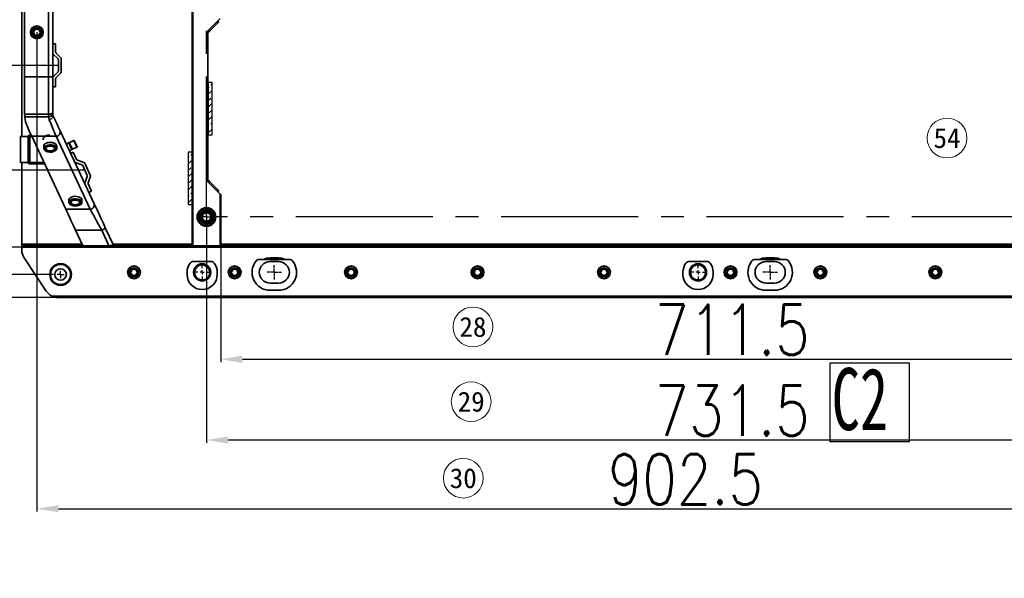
# Model space of a CAD drawing. Header units: millimetres. Extents: x 16386 to 23226, y -7201 to -2390.
# Tile 7 of 94: x 17829 to 18514, y -5375 to -4987. Entities that reach past the tile are written whole.
import ezdxf
from ezdxf.enums import TextEntityAlignment as Align

# ---------------------------------------------------------------- set-up
doc = ezdxf.new("R2010")
doc.units = ezdxf.units.MM
doc.header["$PDMODE"] = 3
doc.header["$PDSIZE"] = 8
doc.linetypes.add('CENTER2', pattern=[28.575, 19.05, -3.175, 3.175, -3.175])
doc.linetypes.add('CENTERX2', pattern=[20.32, 12.7, -2.54, 2.54, -2.54])
doc.layers.get('0').update_dxf_attribs({"linetype": 'CONTINUOUS'})
doc.layers.get('Defpoints').update_dxf_attribs({"linetype": 'CONTINUOUS'})
doc.layers.add('7标注层', color=4, linetype='CONTINUOUS')
doc.layers.add('中心线层', color=1, linetype='CENTERX2')
for name, color, linetype, lineweight in [('from', 2, 'CONTINUOUS', 50), ('单行文本', 7, 'CONTINUOUS', 5), ('细实线', 3, 'CONTINUOUS', 13), ('轮廓实线层', 7, 'CONTINUOUS', 35)]:
    doc.layers.add(name, color=color, linetype=linetype, lineweight=lineweight)
doc.styles.add('TH_GBDIM', font='romans.shx', dxfattribs={"width": 0.8, "bigfont": 'gbcbig.shx'})
doc.styles.add('文字', font='simhei.ttf')
doc.styles.add('标准', font='仿宋GB2312_0.shx', dxfattribs={"width": 0.667})
doc.dimstyles.new('TH_GBDIM', dxfattribs={"dimtxt": 35, "dimasz": 15, "dimexe": 2, "dimexo": 0, "dimgap": 3, "dimtad": 1, "dimdec": 1, "dimzin": 0, "dimdsep": 46, "dimtxsty": 'TH_GBDIM', "dimcen": 2.5, "dimclrd": 130, "dimclre": 130, "dimclrt": 3, "dimadec": 1, "dimazin": 0, "dimtfac": 0.714286, "dimtdec": 1, "dimtmove": 0, "dimatfit": 3, "dimfxl": 1, "dimtzin": 0, "dimlwd": -1, "dimlwe": -1, "dimarcsym": 0})

# ---------------------------------------------------------------- blocks, each defined once
blk = doc.blocks.new('*D362')
at = {"layer": '7标注层', "color": 130, "ltscale": 5, "transparency": 16777216}
for p, q in [((17852.85, -4565.99), (17631.54, -4565.99)), ((17633.54, -4580.99), (17633.54, -5148.99)), ((17852.85, -5163.99), (17631.54, -5163.99))]:
    blk.add_line(p, q, dxfattribs=at)
for points in [[(17631.04, -4580.99), (17636.04, -4580.99), (17633.54, -4565.99)], [(17631.04, -5148.99), (17636.04, -5148.99), (17633.54, -5163.99)]]:
    blk.add_solid(points, dxfattribs=at)
at = {"layer": 'Defpoints', "color": 0, "ltscale": 5, "transparency": 16777216}
for p in [(17852.85, -4565.99), (17633.54, -5163.99), (17852.85, -5163.99)]:
    blk.add_point(p, dxfattribs=at)
at = {"layer": '7标注层', "color": 3, "ltscale": 5, "transparency": 16777216, "insert": (17613.04, -4864.99), "char_height": 35, "attachment_point": 5, "rotation": 90, "style": 'TH_GBDIM'}
blk.add_mtext('598.0', dxfattribs=at)
blk = doc.blocks.new('*D364')
at = {"layer": '7标注层', "color": 130, "ltscale": 5, "transparency": 16777216}
for p, q in [((17959.35, -5122.99), (17959.35, -5281.19)), ((18690.85, -5122.99), (18690.85, -5281.19)), ((18675.85, -5279.19), (17974.35, -5279.19))]:
    blk.add_line(p, q, dxfattribs=at)
for points in [[(17974.35, -5276.69), (17974.35, -5281.69), (17959.35, -5279.19)], [(18675.85, -5276.69), (18675.85, -5281.69), (18690.85, -5279.19)]]:
    blk.add_solid(points, dxfattribs=at)
at = {"layer": 'Defpoints', "color": 0, "ltscale": 5, "transparency": 16777216}
for p in [(17959.35, -5122.99), (18690.85, -5122.99), (17959.35, -5279.19)]:
    blk.add_point(p, dxfattribs=at)
at = {"layer": '7标注层', "color": 3, "ltscale": 5, "transparency": 16777216, "insert": (18325.1, -5258.69), "char_height": 35, "attachment_point": 5, "style": 'TH_GBDIM'}
blk.add_mtext('731.5', dxfattribs=at)
blk = doc.blocks.new('*D365')
at = {"layer": '7标注层', "color": 130, "ltscale": 5, "transparency": 16777216}
for p, q in [((17969.35, -5123.74), (17969.35, -5224.99)), ((18680.85, -5128.65), (18680.85, -5224.99)), ((17984.35, -5222.99), (18665.85, -5222.99))]:
    blk.add_line(p, q, dxfattribs=at)
for points in [[(17984.35, -5220.49), (17984.35, -5225.49), (17969.35, -5222.99)], [(18665.85, -5220.49), (18665.85, -5225.49), (18680.85, -5222.99)]]:
    blk.add_solid(points, dxfattribs=at)
at = {"layer": 'Defpoints', "color": 0, "ltscale": 5, "transparency": 16777216}
for p in [(17969.35, -5123.74), (18680.85, -5128.65), (18680.85, -5222.99)]:
    blk.add_point(p, dxfattribs=at)
at = {"layer": '7标注层', "color": 3, "ltscale": 5, "transparency": 16777216, "insert": (18325.1, -5202.49), "char_height": 35, "attachment_point": 5, "style": 'TH_GBDIM'}
blk.add_mtext('711.5', dxfattribs=at)
blk = doc.blocks.new('*D367')
at = {"layer": '7标注层', "color": 130, "ltscale": 5, "transparency": 16777216}
for p, q in [((18743.85, -4782.99), (18743.85, -5328.99)), ((17841.35, -4995.49), (17841.35, -5328.99)), ((17856.35, -5326.99), (18728.85, -5326.99))]:
    blk.add_line(p, q, dxfattribs=at)
for points in [[(17856.35, -5324.49), (17856.35, -5329.49), (17841.35, -5326.99)], [(18728.85, -5324.49), (18728.85, -5329.49), (18743.85, -5326.99)]]:
    blk.add_solid(points, dxfattribs=at)
at = {"layer": 'Defpoints', "color": 0, "ltscale": 5, "transparency": 16777216}
for p in [(18743.85, -4782.99), (17841.35, -4995.49), (18743.85, -5326.99)]:
    blk.add_point(p, dxfattribs=at)
at = {"layer": '7标注层', "color": 3, "ltscale": 5, "transparency": 16777216, "insert": (18292.6, -5306.49), "char_height": 35, "attachment_point": 5, "style": 'TH_GBDIM'}
blk.add_mtext('902.5', dxfattribs=at)
blk = doc.blocks.new('*D375')
at = {"layer": '7标注层', "color": 130, "ltscale": 5, "transparency": 16777216}
for p, q in [((17856.35, -5018.49), (17704.36, -5018.49)), ((17706.36, -5033.49), (17706.36, -5164.99)), ((17891.91, -5179.99), (17704.36, -5179.99)), ((17706.36, -5179.99), (17706.36, -5362.32))]:
    blk.add_line(p, q, dxfattribs=at)
for points in [[(17703.86, -5033.49), (17708.86, -5033.49), (17706.36, -5018.49)], [(17703.86, -5164.99), (17708.86, -5164.99), (17706.36, -5179.99)]]:
    blk.add_solid(points, dxfattribs=at)
at = {"layer": 'Defpoints', "color": 0, "ltscale": 5, "transparency": 16777216}
for p in [(17856.35, -5018.49), (17706.36, -5179.99), (17891.91, -5179.99)]:
    blk.add_point(p, dxfattribs=at)
at = {"layer": '7标注层', "color": 3, "ltscale": 5, "transparency": 16777216, "insert": (17685.86, -5278.65), "char_height": 35, "attachment_point": 5, "rotation": 90, "style": 'TH_GBDIM'}
blk.add_mtext('161.5±1', dxfattribs=at)
blk = doc.blocks.new('*D376')
at = {"layer": '7标注层', "color": 130, "ltscale": 5, "transparency": 16777216}
for p, q in [((17874.7, -5091.4), (17774.54, -5091.4)), ((17776.54, -5106.4), (17776.54, -5129.99)), ((17877.5, -5144.99), (17774.54, -5144.99)), ((17776.54, -5144.99), (17776.54, -5340.62))]:
    blk.add_line(p, q, dxfattribs=at)
for points in [[(17774.04, -5106.4), (17779.04, -5106.4), (17776.54, -5091.4)], [(17774.04, -5129.99), (17779.04, -5129.99), (17776.54, -5144.99)]]:
    blk.add_solid(points, dxfattribs=at)
at = {"layer": 'Defpoints', "color": 0, "ltscale": 5, "transparency": 16777216}
for p in [(17874.7, -5091.4), (17776.54, -5144.99), (17877.5, -5144.99)]:
    blk.add_point(p, dxfattribs=at)
at = {"layer": '7标注层', "color": 3, "ltscale": 5, "transparency": 16777216, "insert": (17756.04, -5268.29), "char_height": 35, "attachment_point": 5, "rotation": 90, "style": 'TH_GBDIM'}
blk.add_mtext('53.6±1', dxfattribs=at)
blk = doc.blocks.new('SW_CENTERMARKSYMBOL_0')
at = {"layer": '中心线层', "color": 0}
for p, q in [((-3, 0), (-5, 0)), ((0, 0), (-1.5, 0)), ((0, 3), (0, 5)), ((0, 0), (0, 1.5)), ((0, 0), (0, -1.5)), ((0, 0), (1.5, 0)), ((3, 0), (5, 0)), ((0, -3), (0, -5))]:
    blk.add_line(p, q, dxfattribs=at)
blk = doc.blocks.new('SW_CENTERMARKSYMBOL_2')
at = {"layer": '中心线层', "color": 0}
for p, q in [((-3, 0), (-5, 0)), ((0, 0), (-1.5, 0)), ((0, 3), (0, 5)), ((0, 0), (0, 1.5)), ((0, 0), (0, -1.5)), ((0, 0), (1.5, 0)), ((3, 0), (5, 0)), ((0, -3), (0, -5))]:
    blk.add_line(p, q, dxfattribs=at)
blk = doc.blocks.new('SW_CENTERMARKSYMBOL_6')
at = {"layer": '中心线层', "color": 0}
for p, q in [((-3, 0), (-5, 0)), ((0, 0), (-1.5, 0)), ((0, 3), (0, 5)), ((0, 0), (0, 1.5)), ((0, 0), (0, -1.5)), ((0, 0), (1.5, 0)), ((3, 0), (5, 0)), ((0, -3), (0, -5))]:
    blk.add_line(p, q, dxfattribs=at)
blk = doc.blocks.new('SW_CENTERMARKSYMBOL_7')
at = {"layer": '中心线层', "color": 0}
for p, q in [((-3, 0), (-5, 0)), ((0, 0), (-1.5, 0)), ((0, 3), (0, 5)), ((0, 0), (0, 1.5)), ((0, 0), (0, -1.5)), ((0, 0), (1.5, 0)), ((3, 0), (5, 0)), ((0, -3), (0, -5))]:
    blk.add_line(p, q, dxfattribs=at)
blk = doc.blocks.new('SW_CENTERMARKSYMBOL_19')
at = {"layer": '中心线层', "color": 0}
for q in [(-2.5, 0), (0, 2.5), (0, -2.5), (2.5, 0)]:
    blk.add_line((0, 0), q, dxfattribs=at)
blk = doc.blocks.new('SW_CENTERMARKSYMBOL_28')
at = {"layer": '中心线层', "color": 0}
for q in [(-2.5, 0), (0, 2.5), (0, -2.5), (2.5, 0)]:
    blk.add_line((0, 0), q, dxfattribs=at)
blk = doc.blocks.new('SW_CENTERMARKSYMBOL_30')
at = {"layer": '中心线层', "color": 0}
for q in [(-2.5, 0), (0, 2.5), (0, -2.5), (2.5, 0)]:
    blk.add_line((0, 0), q, dxfattribs=at)
blk = doc.blocks.new('SW_CENTERMARKSYMBOL_31')
at = {"layer": '中心线层', "color": 0}
for q in [(-2.5, 0), (0, 2.5), (0, -2.5), (2.5, 0)]:
    blk.add_line((0, 0), q, dxfattribs=at)

msp = doc.modelspace()

# ---------------------------------------------------------------- hatches: boundary and pattern name
at = {"layer": '7标注层', "ltscale": 5}
h = msp.add_hatch(dxfattribs=at)
h.set_pattern_fill('ANSI33', color=2)
h.set_pattern_definition([(45, (6473.19, -1771.381), (-4.490128, 4.490128), []), (45, (6477.68, -1771.381), (-4.490128, 4.490128), [3.175, -1.5875])])
h.paths.add_polyline_path([(17963.25, -5030.34), (17960.58, -5030.34), (17960.58, -5065.79), (17963.25, -5065.79)])
h = msp.add_hatch(dxfattribs=at)
h.set_pattern_fill('ANSI33', color=2)
h.set_pattern_definition([(45, (6459.2905, -1819.9325), (-4.490128, 4.490128), []), (45, (6463.7806, -1819.9325), (-4.490128, 4.490128), [3.175, -1.5875])])
h.paths.add_polyline_path([(17949.35, -5078.89), (17946.68, -5078.89), (17946.68, -5114.34), (17949.35, -5114.34)])

# ---------------------------------------------------------------- linework, layer by layer
at = {"color": 1, "linetype": 'CENTER2', "ltscale": 5}
for p, q in [((17959.35, -5121.49), (17959.35, -4613.69)), ((18688.35, -5123.99), (17961.85, -5123.99))]:
    msp.add_line(p, q, dxfattribs=at)
at = {"layer": '7标注层', "ltscale": 5}
for points in [[(17963.25, -5030.34), (17960.58, -5030.34), (17960.58, -5066.79), (17963.25, -5066.79)], [(17949.35, -5078.89), (17946.68, -5078.89), (17946.68, -5115.34), (17949.35, -5115.34)], [(18393.34, -5225.44), (18448.34, -5225.44), (18448.34, -5280.44), (18393.34, -5280.44)]]:
    msp.add_lwpolyline(points, close=True, dxfattribs=at)
at = {"layer": '细实线', "color": 6}
for centre in [(18474.6, -5069.05), (18144.75, -5200.47), (18143.52, -5252.49), (18138.01, -5305.73)]:
    msp.add_circle(centre, 13.82, dxfattribs=at)
at = {"layer": '轮廓实线层'}
for p, q in [((17949.35, -5143.99), (17949.35, -4585.99)), ((17949.85, -4585.99), (17949.85, -5143.99)), ((17832.85, -5026.4), (17832.85, -4703.57)), ((17849.35, -5026.4), (17849.35, -4703.57)), ((17852.35, -4703.57), (17852.35, -5026.4)), ((17830.85, -4864.99), (17830.85, -5067.99)), ((17968.85, -4985.94), (17960.35, -4994.44)), ((17961.56, -4994.65), (17960.85, -4993.94)), ((17967.56, -4988.65), (17961.56, -4994.65)), ((17967.56, -4988.65), (17966.85, -4987.94)), ((17968.06, -4988.15), (17967.35, -4987.44)), ((17960.35, -4994.44), (17960.35, -5099.53)), ((17961.06, -4995.15), (17960.35, -4994.44)), ((17852.35, -5003.49), (17854.35, -5003.49)), ((17854.35, -5003.49), (17854.35, -5009.07)), ((17856.06, -5014.02), (17852.64, -5010.61)), ((17854.64, -5009.78), (17858.06, -5013.19)), ((17858.35, -5013.9), (17858.35, -5023.07)), ((17856.35, -5022.24), (17856.35, -5014.73)), ((17832.85, -5052.49), (17832.85, -5026.4)), ((17849.35, -5026.4), (17832.85, -5026.4)), ((17849.35, -5052.49), (17849.35, -5026.4)), ((17852.35, -5026.4), (17849.35, -5026.4)), ((17852.35, -5026.4), (17852.35, -5051.18)), ((17852.35, -5033.49), (17852.35, -5027.07)), ((17852.64, -5026.37), (17856.06, -5022.95)), ((17854.35, -5027.9), (17854.35, -5033.49)), ((17858.06, -5023.78), (17854.64, -5027.19)), ((17854.35, -5033.49), (17852.35, -5033.49)), ((17849.35, -5052.49), (17832.85, -5052.49)), ((17849.35, -5054.18), (17832.9, -5054.18)), ((17849.35, -5054.1), (17849.35, -5052.49)), ((17852.35, -5051.18), (17852.35, -5052.49)), ((17852.35, -5052.49), (17852.35, -5052.51)), ((17852.35, -5052.51), (17852.54, -5053.33)), ((17835.35, -5067.99), (17829.97, -5067.99)), ((17829.97, -5067.99), (17829.97, -5085.99)), ((17835.35, -5067.99), (17836.35, -5067.99)), ((17835.35, -5076.99), (17835.35, -5067.99)), ((17836.35, -5066.99), (17837.39, -5066.99)), ((17836.35, -5066.99), (17836.35, -5067.99)), ((17836.35, -5067.99), (17836.35, -5085.99)), ((17837.85, -5067.99), (17836.35, -5067.99)), ((17854.79, -5067.76), (17837.75, -5067.76)), ((17861.43, -5118.55), (17837.75, -5067.76)), ((17878.47, -5118.55), (17854.79, -5067.76)), ((17857.51, -5063.99), (17881.19, -5114.78)), ((17846.18, -5074.56), (17846.18, -5076.31)), ((17855.13, -5076.31), (17855.13, -5074.56)), ((17861.83, -5073.27), (17863.65, -5072.43)), ((17863.65, -5072.43), (17865.76, -5076.96)), ((17863.91, -5072.3), (17867.01, -5070.86)), ((17863.91, -5072.3), (17866.03, -5076.83)), ((17866.03, -5076.83), (17869.12, -5075.39)), ((17869.12, -5075.39), (17867.01, -5070.86)), ((17867.27, -5070.74), (17869.39, -5075.27)), ((17835.35, -5085.99), (17835.35, -5076.99)), ((17847.74, -5076.7), (17847.65, -5076.31)), ((17863.95, -5077.8), (17865.76, -5076.96)), ((17864.83, -5079.7), (17866.64, -5078.85)), ((17866.64, -5078.85), (17869, -5083.91)), ((17829.97, -5085.99), (17835.35, -5085.99)), ((17830.85, -5085.99), (17830.85, -5142.99)), ((17835.35, -5085.99), (17836.35, -5085.99)), ((17836.35, -5085.99), (17836.35, -5086.99)), ((17836.35, -5085.99), (17846.25, -5085.99)), ((17846.71, -5086.99), (17836.35, -5086.99)), ((17872.64, -5087.68), (17868.1, -5086.03)), ((17869.57, -5084.43), (17874.1, -5086.08)), ((17876.38, -5095.01), (17873.21, -5088.19)), ((17874.67, -5086.6), (17878.54, -5094.91)), ((17874.76, -5100.31), (17876.42, -5095.77)), ((17878.58, -5095.68), (17876.93, -5100.21)), ((17876.96, -5100.98), (17879.32, -5106.04)), ((17961.06, -5098.82), (17960.35, -5099.53)), ((17960.35, -5099.53), (17968.85, -5108.03)), ((17961.56, -5099.32), (17960.85, -5100.03)), ((17961.56, -5099.32), (17967.56, -5105.32)), ((17879.32, -5106.04), (17877.51, -5106.88)), ((17967.56, -5105.32), (17966.85, -5106.03)), ((17968.06, -5105.82), (17967.35, -5106.53)), ((17968.85, -5143.99), (17968.85, -5108.03)), ((17969.35, -5108.53), (17969.35, -5143.99)), ((17863.67, -5112.08), (17863.67, -5113.83)), ((17872.62, -5113.83), (17872.62, -5112.08)), ((17878.47, -5118.55), (17861.43, -5118.55)), ((17886.45, -5133.17), (17868.25, -5133.17)), ((17873.29, -5143.98), (17868.25, -5133.17)), ((17891.5, -5143.98), (17886.45, -5133.17)), ((17889.17, -5131.9), (17894.41, -5143.14)), ((17830.85, -5142.99), (17830.85, -5143.99)), ((17872.83, -5142.99), (17830.85, -5142.99)), ((18732.85, -5143.99), (17830.85, -5143.99)), ((17830.85, -5143.99), (17830.85, -5144.99)), ((17891.5, -5143.98), (17873.29, -5143.98)), ((17892.6, -5143.98), (17891.5, -5143.98)), ((17949.35, -5142.99), (17894.34, -5142.99)), ((18680.85, -5142.99), (17969.35, -5142.99)), ((17830.85, -5144.99), (18752.85, -5144.99)), ((17830.85, -5144.99), (17830.85, -5146.96)), ((17832.53, -5152.51), (17847.88, -5175.53)), ((17962.35, -5154.99), (17950.35, -5154.99)), ((18016.91, -5153.49), (17996.18, -5153.49)), ((18009.55, -5152.49), (18003.55, -5152.49)), ((18009.55, -5154.99), (18003.55, -5154.99)), ((18307.35, -5154.99), (18295.35, -5154.99)), ((18361.91, -5153.49), (18341.18, -5153.49)), ((18354.55, -5152.49), (18348.55, -5152.49)), ((18354.55, -5154.99), (18348.55, -5154.99)), ((17911.14, -5162.09), (17911.14, -5162.89)), ((17945.85, -5162.49), (17945.85, -5163.99)), ((17966.85, -5163.99), (17966.85, -5162.49)), ((18290.85, -5162.49), (18290.85, -5163.99)), ((18311.85, -5163.99), (18311.85, -5162.49)), ((18003.55, -5169.99), (18009.55, -5169.99)), ((18348.55, -5169.99), (18354.55, -5169.99)), ((18747.21, -5178.99), (17851.84, -5178.99)), ((18003.55, -5174.99), (18009.55, -5174.99)), ((18348.55, -5174.99), (18354.55, -5174.99)), ((17856.2, -5179.99), (18742.85, -5179.99))]:
    msp.add_line(p, q, dxfattribs=at)
at = {"layer": '轮廓实线层', "flags": 128}
for points in [[(17968.06, -4988.15), (17968.05, -4988.16), (17968.02, -4988.19), (17967.97, -4988.23), (17967.91, -4988.3), (17967.83, -4988.37), (17967.75, -4988.46), (17967.65, -4988.55), (17967.56, -4988.65)], [(17961.56, -4994.65), (17961.46, -4994.75), (17961.36, -4994.84), (17961.28, -4994.93), (17961.2, -4995), (17961.14, -4995.07), (17961.09, -4995.11), (17961.07, -4995.14), (17961.06, -4995.15)], [(17832.9, -5054.18), (17833.5, -5057.86), (17834.72, -5061.27)], [(17852.35, -5051.18), (17852.29, -5051.43), (17852.12, -5051.68), (17851.84, -5051.9), (17851.47, -5052.1), (17851.02, -5052.27), (17850.5, -5052.39), (17849.93, -5052.46), (17849.35, -5052.49)], [(17852.35, -5052.49), (17852.29, -5052.8), (17852.12, -5053.11), (17851.84, -5053.39), (17851.47, -5053.63), (17851.02, -5053.83), (17850.5, -5053.98), (17849.93, -5054.07), (17849.35, -5054.1)], [(17852.35, -5052.51), (17852.29, -5052.83), (17852.13, -5053.14), (17851.85, -5053.43), (17851.48, -5053.68), (17851.02, -5053.89), (17850.5, -5054.04), (17849.94, -5054.14), (17849.35, -5054.18)], [(17849.35, -5054.18), (17849.35, -5054.18), (17849.35, -5054.1)], [(17849.82, -5056.38), (17849.82, -5056.38), (17849.35, -5054.18)], [(17852.54, -5053.33), (17852.63, -5053.71), (17852.57, -5054.13), (17852.37, -5054.57), (17852.04, -5055.02), (17851.59, -5055.44), (17851.05, -5055.82), (17850.45, -5056.14), (17849.82, -5056.38)], [(17852.54, -5053.33), (17855.19, -5059.03), (17856.41, -5061.63), (17857.51, -5063.99)], [(17837.75, -5067.76), (17836.33, -5064.72), (17834.72, -5061.27)], [(17854.79, -5067.76), (17854.65, -5067.44), (17852.46, -5062.44), (17851.18, -5059.51), (17849.82, -5056.38)], [(17850.25, -5066.93), (17849.89, -5066.94), (17848.68, -5067.16), (17847.57, -5067.58), (17846.62, -5068.21), (17846.03, -5068.91), (17845.71, -5069.69), (17845.69, -5070.21)], [(17846.18, -5074.56), (17846.26, -5074.09), (17846.68, -5073.42), (17847.42, -5072.85), (17848.42, -5072.41), (17849.6, -5072.15)], [(17846.3, -5076.89), (17846.18, -5076.19), (17846.42, -5075.5), (17847.01, -5074.87), (17847.89, -5074.36), (17848.99, -5074.01), (17850.23, -5073.84), (17851.5, -5073.88), (17852.71, -5074.11), (17853.74, -5074.52), (17854.53, -5075.07), (17855, -5075.73), (17855.12, -5076.43), (17854.88, -5077.12), (17854.3, -5077.75), (17853.42, -5078.26), (17852.31, -5078.61), (17851.71, -5078.71)], [(17854.93, -5076.49), (17854.87, -5076.09), (17854.48, -5075.42), (17853.75, -5074.84), (17852.74, -5074.41), (17851.55, -5074.16), (17850.28, -5074.12), (17849.04, -5074.28), (17847.94, -5074.64), (17847.09, -5075.17), (17846.55, -5075.81), (17846.38, -5076.5), (17846.39, -5076.64)], [(17851.4, -5078.2), (17852.42, -5077.95), (17853.23, -5077.53), (17853.72, -5076.97), (17853.85, -5076.36), (17853.58, -5075.76), (17852.97, -5075.25), (17852.08, -5074.89), (17851.01, -5074.71), (17849.9, -5074.75), (17848.88, -5075), (17848.08, -5075.42), (17847.58, -5075.97), (17847.46, -5076.59), (17847.72, -5077.18), (17848.33, -5077.7), (17849.23, -5078.06), (17850.3, -5078.23), (17851.4, -5078.2)], [(17849.6, -5072.15), (17850.87, -5072.08), (17852.12, -5072.22), (17853.25, -5072.54), (17854.17, -5073.03), (17854.81, -5073.64), (17855.11, -5074.32), (17855.13, -5074.56)], [(17863.65, -5072.43), (17863.65, -5072.42), (17863.66, -5072.42), (17863.69, -5072.41), (17863.72, -5072.39), (17863.75, -5072.38), (17863.8, -5072.35), (17863.85, -5072.33), (17863.91, -5072.3)], [(17867.01, -5070.86), (17867.07, -5070.83), (17867.12, -5070.81), (17867.16, -5070.79), (17867.2, -5070.77), (17867.23, -5070.75), (17867.25, -5070.74), (17867.27, -5070.74), (17867.27, -5070.74)], [(17869.39, -5075.27), (17869.38, -5075.27), (17869.37, -5075.28), (17869.35, -5075.29), (17869.32, -5075.3), (17869.28, -5075.32), (17869.23, -5075.34), (17869.18, -5075.36), (17869.12, -5075.39)], [(17846.39, -5076.64), (17846.58, -5077.2), (17847.15, -5077.83), (17848.03, -5078.34), (17849.14, -5078.69), (17850.39, -5078.84), (17851.66, -5078.77)], [(17851.66, -5078.77), (17852.84, -5078.51), (17853.82, -5078.06), (17854.53, -5077.47), (17854.89, -5076.8), (17854.93, -5076.49)], [(17866.03, -5076.83), (17865.97, -5076.86), (17865.91, -5076.89), (17865.87, -5076.91), (17865.83, -5076.93), (17865.8, -5076.94), (17865.78, -5076.95), (17865.76, -5076.96), (17865.76, -5076.96)], [(17961.06, -5098.82), (17961.07, -5098.83), (17961.09, -5098.86), (17961.14, -5098.91), (17961.2, -5098.97), (17961.28, -5099.05), (17961.36, -5099.13), (17961.46, -5099.23), (17961.56, -5099.32)], [(17863.67, -5112.08), (17863.68, -5111.92), (17863.95, -5111.23), (17864.55, -5110.61), (17865.44, -5110.11), (17866.56, -5109.77), (17867.8, -5109.61), (17869.07, -5109.66), (17870.27, -5109.9), (17871.29, -5110.32), (17872.06, -5110.88), (17872.52, -5111.54), (17872.62, -5112.08)], [(17967.56, -5105.32), (17967.65, -5105.42), (17967.75, -5105.52), (17967.83, -5105.6), (17967.91, -5105.68), (17967.97, -5105.74), (17968.02, -5105.79), (17968.05, -5105.81), (17968.06, -5105.82)], [(17968.85, -5108.03), (17968.94, -5108.12), (17969.02, -5108.2), (17969.1, -5108.28), (17969.17, -5108.35), (17969.23, -5108.41), (17969.28, -5108.46), (17969.32, -5108.5), (17969.34, -5108.52), (17969.35, -5108.53)], [(17864.88, -5115.52), (17864.59, -5115.33), (17863.97, -5114.71), (17863.69, -5114.02), (17863.77, -5113.32), (17864.21, -5112.66), (17864.96, -5112.09), (17865.98, -5111.66), (17867.17, -5111.41), (17868.44, -5111.36), (17869.69, -5111.5), (17870.81, -5111.84), (17871.71, -5112.33), (17872.33, -5112.95), (17872.61, -5113.64), (17872.53, -5114.34), (17872.53, -5114.34)], [(17869.03, -5111.68), (17867.76, -5111.64), (17866.52, -5111.81), (17865.43, -5112.17), (17864.58, -5112.7), (17864.04, -5113.34), (17863.88, -5114.04), (17863.93, -5114.37)], [(17863.93, -5114.37), (17864.09, -5114.73), (17864.66, -5115.36), (17865.54, -5115.87), (17866.65, -5116.22), (17867.9, -5116.36), (17869.17, -5116.3), (17870.35, -5116.03), (17871.33, -5115.58), (17872.03, -5114.99), (17872.39, -5114.31), (17872.41, -5114.18)], [(17864.89, -5114.35), (17865.2, -5114.82), (17865.82, -5115.28), (17866.68, -5115.61), (17867.67, -5115.78), (17868.7, -5115.78), (17869.69, -5115.59), (17870.53, -5115.25), (17871.16, -5114.75), (17871.51, -5114.15), (17871.51, -5113.52), (17871.45, -5113.4)], [(17868.81, -5112.26), (17867.7, -5112.24), (17866.64, -5112.44), (17865.77, -5112.81), (17865.18, -5113.34), (17864.95, -5113.94), (17865.11, -5114.55), (17865.63, -5115.09), (17866.46, -5115.5), (17867.49, -5115.73), (17868.6, -5115.75), (17869.66, -5115.56), (17870.53, -5115.18), (17871.12, -5114.66), (17871.35, -5114.06), (17871.19, -5113.45), (17870.67, -5112.9), (17869.84, -5112.49), (17868.81, -5112.26)], [(17871.15, -5113.83), (17871.09, -5114.17), (17870.7, -5114.71), (17870, -5115.14), (17869.08, -5115.41), (17868.05, -5115.49), (17867.03, -5115.37), (17866.15, -5115.07), (17865.5, -5114.61), (17865.18, -5114.07), (17865.15, -5113.83)], [(17872.53, -5114.34), (17872.09, -5115), (17871.42, -5115.52)], [(17881.19, -5114.78), (17882.11, -5116.76), (17883.21, -5119.11), (17884.58, -5122.06), (17886.13, -5125.36), (17887.61, -5128.55), (17889.17, -5131.9)], [(17868.25, -5133.17), (17866.85, -5130.17), (17865.49, -5127.25), (17864.2, -5124.5), (17863.03, -5121.98), (17862.18, -5120.16), (17861.43, -5118.55)], [(17886.45, -5133.17), (17884.93, -5130.4), (17883.41, -5127.63), (17881.91, -5124.89), (17880.49, -5122.29), (17879.42, -5120.31), (17878.47, -5118.55)], [(17886.45, -5133.17), (17886.98, -5132.92), (17887.49, -5132.68), (17887.96, -5132.46), (17888.38, -5132.27), (17888.71, -5132.11), (17888.97, -5131.99), (17889.12, -5131.92), (17889.17, -5131.9)], [(17894.41, -5143.14), (17894.38, -5143.15), (17894.29, -5143.2), (17894.13, -5143.27), (17893.91, -5143.37), (17893.65, -5143.49), (17893.33, -5143.64), (17892.98, -5143.8), (17892.6, -5143.98)], [(17953.6, -5167.02), (17952.36, -5165.98), (17951.5, -5164.62), (17951.05, -5162.27), (17951.68, -5159.97), (17953.26, -5158.18), (17955.46, -5157.26), (17957.85, -5157.4), (17959.92, -5158.57), (17961.27, -5160.53), (17961.63, -5162.9), (17961.37, -5163.74)], [(18298.6, -5167.02), (18297.36, -5165.98), (18296.5, -5164.62), (18296.05, -5162.27), (18296.68, -5159.97), (18298.26, -5158.18), (18300.46, -5157.26), (18302.85, -5157.4), (18304.92, -5158.57), (18306.27, -5160.53), (18306.63, -5162.9), (18306.37, -5163.74)]]:
    msp.add_lwpolyline(points, dxfattribs=at)
at = {"layer": '轮廓实线层'}
for centre, radius in [((17841.35, -4995.49), 4.48), ((17841.35, -4995.49), 4.27), ((17841.35, -4995.49), 3.2), ((17841.35, -4995.49), 3), ((17841.35, -4995.49), 2.23), ((17959.35, -5123.99), 6.5), ((17959.35, -5123.99), 6), ((17959.35, -5123.99), 4.95), ((17959.35, -5123.99), 4.45), ((17959.35, -5123.99), 3.5), ((17959.35, -5123.99), 3), ((17857.85, -5163.99), 7.5), ((17857.85, -5163.99), 7), ((17908.95, -5162.49), 4.47), ((17908.95, -5162.49), 4.27), ((17956.35, -5162.49), 6), ((17978.95, -5162.49), 4.47), ((17978.95, -5162.49), 4.27), ((18059.95, -5162.49), 4.47), ((18059.95, -5162.49), 4.27), ((18147.95, -5162.49), 4.47), ((18147.95, -5162.49), 4.28), ((18235.95, -5162.49), 4.48), ((18235.95, -5162.49), 4.27), ((18301.35, -5162.49), 6), ((18323.95, -5162.49), 4.47), ((18323.95, -5162.49), 4.27), ((18386.45, -5162.49), 4.47), ((18386.45, -5162.49), 4.27), ((18466.45, -5162.49), 4.48), ((18466.45, -5162.49), 4.27), ((17857.85, -5163.99), 4), ((17908.95, -5162.49), 3.2), ((17908.95, -5162.49), 3), ((17908.95, -5162.49), 2.23), ((17978.95, -5162.49), 3.2), ((17978.95, -5162.49), 3), ((17978.95, -5162.49), 2.23), ((18059.95, -5162.49), 3.2), ((18059.95, -5162.49), 3), ((18059.95, -5162.49), 2.23), ((18147.95, -5162.49), 3.2), ((18147.95, -5162.49), 3), ((18147.95, -5162.49), 2.23), ((18235.95, -5162.49), 3.2), ((18235.95, -5162.49), 3), ((18235.95, -5162.49), 2.23), ((18323.95, -5162.49), 3.2), ((18323.95, -5162.49), 3), ((18323.95, -5162.49), 2.23), ((18386.45, -5162.49), 3.2), ((18386.45, -5162.49), 3), ((18386.45, -5162.49), 2.23), ((18466.45, -5162.49), 3.2), ((18466.45, -5162.49), 3), ((18466.45, -5162.49), 2.23)]:
    msp.add_circle(centre, radius, dxfattribs=at)
for centre, radius, start, end in [((17841.35, -4995.49), 2.43, 29.03598, 209.04463), ((17841.35, -4995.49), 2.43, 209.0403, 29.0403), ((17853.35, -5009.9), 1, 180, 225), ((17855.35, -5009.07), 1, 180, 225), ((17855.35, -5014.73), 1, 0, 45), ((17857.35, -5013.9), 1, 0, 45), ((17853.35, -5027.07), 1, 135, 180), ((17855.35, -5027.9), 1, 135, 180), ((17855.35, -5022.24), 1, 315, 0), ((17857.35, -5023.07), 1, 315, 0), ((17852.85, -5052.82), 20, 179.99946, 183.89212), ((17829.97, -5068.99), 1, 90, 125), ((17836.35, -5067.99), 1, 90, 180), ((17854.65, -5064.79), 2.97, 272.63102, 15.71509), ((17850.65, -5078.48), 6.49, 59.80324, 120.19676), ((17850.5, -5074.48), 3.55, 218.72469, 283.7911), ((17851.44, -5075.61), 2.32, 267.64872, 342.40877), ((17829.97, -5084.99), 1, 235, 270), ((17836.35, -5085.99), 1, 180, 270), ((17868.45, -5085.09), 1, 205, 250), ((17869.91, -5083.49), 1, 205, 250), ((17872.3, -5088.62), 1, 25, 70), ((17873.76, -5087.02), 1, 25, 70), ((17875.48, -5095.43), 1, 340, 25), ((17877.64, -5095.33), 1, 340, 25), ((17875.7, -5100.65), 1, 160, 205), ((17877.87, -5100.55), 1, 160, 205), ((17868.72, -5115.22), 2.92, 39.55216, 88.7126), ((17868.74, -5116.45), 4.77, 47.37059, 86.45876), ((17870.8, -5114.05), 1.62, 355.68012, 43.67037), ((17878.34, -5115.59), 2.97, 272.63155, 15.715), ((17840.85, -5146.96), 10, 180, 213.69007), ((17956.35, -5162.49), 10.5, 143.1301, 180), ((17950.35, -5157.99), 3, 90, 143.1301), ((17956.27, -5162.14), 5.57, 127.72989, 241.30805), ((17956.11, -5162.18), 5.63, 339.74238, 109.31398), ((17962.35, -5157.99), 3, 36.8699, 90), ((17956.35, -5162.49), 10.5, 0, 36.8699), ((18003.55, -5162.49), 12.5, 140.83347, 270), ((17996.18, -5156.49), 3, 90, 140.83347), ((18003.55, -5162.49), 7.5, 90, 270), ((18003.55, -5162.49), 10, 90, 115.84223), ((18009.55, -5162.49), 10, 64.15777, 90), ((18009.55, -5162.49), 12.5, 270, 39.16653), ((18009.55, -5162.49), 7.5, 270, 90), ((18016.91, -5156.49), 3, 39.16653, 90), ((18301.35, -5162.49), 10.5, 143.1301, 180), ((18295.35, -5157.99), 3, 90, 143.1301), ((18301.27, -5162.14), 5.57, 127.7296, 241.30813), ((18301.11, -5162.18), 5.63, 339.74256, 109.31394), ((18307.35, -5157.99), 3, 36.8699, 90), ((18301.35, -5162.49), 10.5, 0, 36.8699), ((18348.55, -5162.49), 12.5, 140.83347, 270), ((18341.18, -5156.49), 3, 90, 140.83347), ((18348.55, -5162.49), 7.5, 90, 270), ((18348.55, -5162.49), 10, 90, 115.84223), ((18354.55, -5162.49), 10, 64.15777, 90), ((18354.55, -5162.49), 12.5, 270, 39.16653), ((18354.55, -5162.49), 7.5, 270, 90), ((18361.91, -5156.49), 3, 39.16653, 90), ((17908.95, -5162.49), 2.43, 151.73608, 331.74619), ((17908.95, -5162.49), 2.43, 331.74077, 151.74077), ((17956.35, -5163.99), 10.5, 180, 0), ((17956.35, -5162.49), 5.3, 238.78072, 341.92188), ((17978.95, -5162.49), 2.43, 150, 330), ((17978.95, -5162.49), 2.43, 329.99581, 150.00462), ((18059.95, -5162.49), 2.43, 156.89882, 336.90652), ((18059.95, -5162.49), 2.43, 336.90236, 156.90236), ((18147.95, -5162.49), 2.43, 165.25725, 345.26502), ((18147.95, -5162.49), 2.43, 345.26148, 165.26148), ((18235.95, -5162.49), 2.43, 356.33566, 176.33566), ((18235.95, -5162.49), 2.43, 176.33152, 356.3399), ((18301.35, -5163.99), 10.5, 180, 0), ((18301.35, -5162.49), 5.3, 238.78072, 341.92188), ((18323.95, -5162.49), 2.43, 125.60502, 305.61442), ((18323.95, -5162.49), 2.43, 305.60952, 125.60952), ((18386.45, -5162.49), 2.43, 36.68448, 216.69272), ((18386.45, -5162.49), 2.43, 216.68822, 36.68822), ((18466.45, -5162.49), 2.43, 36.6845, 216.6927), ((18466.45, -5162.49), 2.43, 216.68822, 36.68822), ((17856.2, -5169.99), 10, 213.69007, 244.15807), ((17856.2, -5170.01), 9.98, 244.13073, 270.0276)]:
    msp.add_arc(centre, radius, start, end, dxfattribs=at)

# ---------------------------------------------------------------- block references
at = {"layer": '中心线层', "color": 1}
for name, p in [('SW_CENTERMARKSYMBOL_19', (17959.35, -5123.99)), ('SW_CENTERMARKSYMBOL_6', (17956.35, -5162.49)), ('SW_CENTERMARKSYMBOL_2', (18006.55, -5162.49)), ('SW_CENTERMARKSYMBOL_7', (18301.35, -5162.49)), ('SW_CENTERMARKSYMBOL_0', (18351.55, -5162.49)), ('SW_CENTERMARKSYMBOL_31', (17857.85, -5163.99)), ('SW_CENTERMARKSYMBOL_30', (18006.55, -5162.49)), ('SW_CENTERMARKSYMBOL_28', (18351.55, -5162.49))]:
    msp.add_blockref(name, p, dxfattribs=at)

# ---------------------------------------------------------------- texts
at = {"layer": 'from', "color": 6, "style": '标准', "width": 0.667}
msp.add_text('C2', height=43.176, dxfattribs=at).set_placement((18394.37, -5272.27))
at = {"layer": '单行文本', "color": 6, "style": '文字'}
for s, p in [('54', (18474.6, -5069.05)), ('28', (18144.75, -5200.47)), ('29', (18143.52, -5252.49)), ('30', (18138.01, -5305.73))]:
    msp.add_text(s, height=13.824, dxfattribs=at).set_placement(p, align=Align.MIDDLE_CENTER)

# ---------------------------------------------------------------- dimensions: what is measured, and where the dimension line sits
at = {"layer": '7标注层', "ltscale": 5}
dim = msp.add_linear_dim(base=(17633.54, -5163.99), p1=(17852.85, -4565.99), p2=(17852.85, -5163.99), angle=90, dimstyle='TH_GBDIM', dxfattribs=at)
dim.commit()
dim.dimension.update_dxf_attribs({"geometry": '*D362', "text_midpoint": (17613.04, -4864.99)})
for base, p1, p2, picture, middle in [((18743.85, -5326.99), (17841.35, -4995.49), (18743.85, -4782.99), '*D367', (18292.6, -5306.49)), ((18680.85, -5222.99), (17969.35, -5123.74), (18680.85, -5128.65), '*D365', (18325.1, -5202.49))]:
    dim = msp.add_linear_dim(base=base, p1=p1, p2=p2, dimstyle='TH_GBDIM', dxfattribs=at)
    dim.commit()
    dim.dimension.update_dxf_attribs({"geometry": picture, "text_midpoint": middle})
dim = msp.add_linear_dim(base=(17706.36, -5179.99), p1=(17856.35, -5018.49), p2=(17891.91, -5179.99), angle=90, text='<>±1', dimstyle='TH_GBDIM', dxfattribs=at)
dim.commit()
dim.dimension.update_dxf_attribs({"geometry": '*D375', "text_midpoint": (17685.86, -5278.65)})
dim = msp.add_linear_dim(base=(17776.54, -5144.99), p1=(17874.7, -5091.4), p2=(17877.5, -5144.99), angle=90, text='<>±1', dimstyle='TH_GBDIM', dxfattribs=at)
dim.commit()
dim.dimension.update_dxf_attribs({"geometry": '*D376', "text_midpoint": (17776.54, -5268.29), "dimtype": 160})
dim = msp.add_linear_dim(base=(17959.35, -5279.19), p1=(18690.85, -5122.99), p2=(17959.35, -5122.99), dimstyle='TH_GBDIM', override={"dimtmove": 1}, dxfattribs=at)
dim.commit()
dim.dimension.update_dxf_attribs({"geometry": '*D364', "text_midpoint": (18325.1, -5258.69)})

doc.saveas('drawing.dxf')
